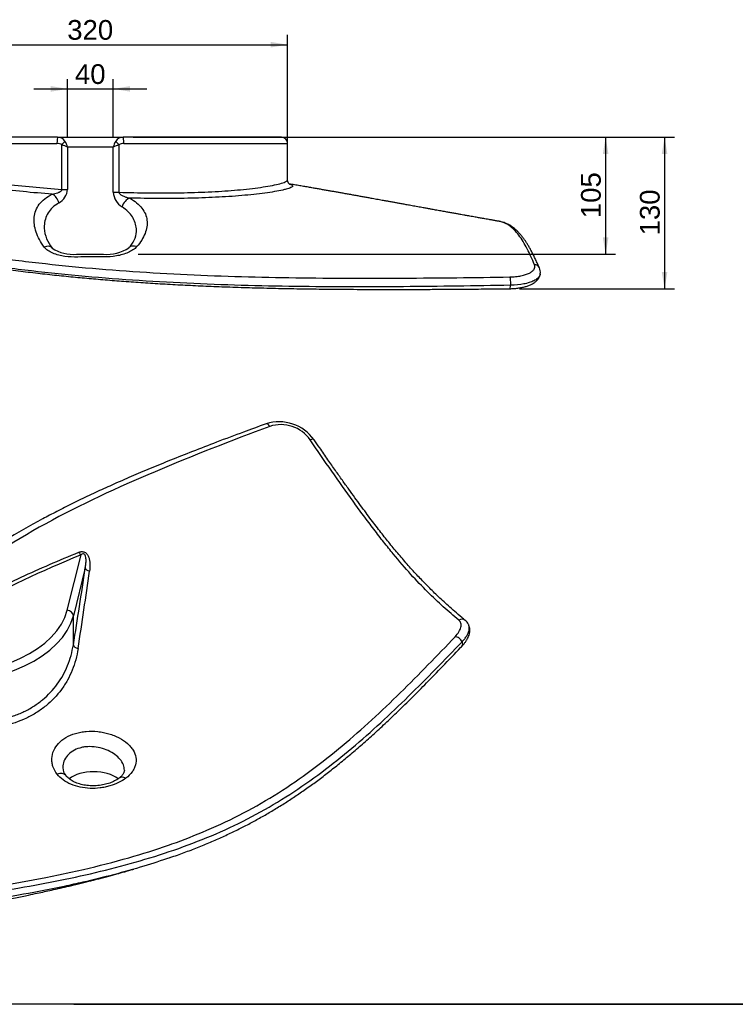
# Model space of a CAD drawing. Header units: millimetres. Extents: x 11 to 285, y 7 to 203.
# Tile 2 of 4: x 83 to 156, y 7 to 107. Entities that reach past the tile are written whole.
import ezdxf
from ezdxf.enums import TextEntityAlignment as Align

# ---------------------------------------------------------------- set-up
doc = ezdxf.new("R2010")
doc.units = ezdxf.units.MM
for name, color, linetype in [('1', 7, 'Continuous'), ('Default', 7, 'Continuous'), ('KONG_70-R', 7, 'Continuous'), ('Predefinito', 7, 'Continuous')]:
    doc.layers.add(name, color=color, linetype=linetype)
doc.styles.add('SEACAD_Arial', font='ARIAL.TTF')
doc.dimstyles.new('ISO_PALLINATURA', dxfattribs={"dimtxt": 2, "dimasz": 1.7, "dimexe": 1, "dimexo": 1, "dimgap": 1, "dimtad": 1, "dimdec": 0, "dimlfac": 8, "dimtxsty": 'SEACAD_Arial', "dimblk1": '_SE_FILLED', "dimblk2": '_SE_FILLED', "dimsah": 1, "dimcen": 1, "dimadec": 0, "dimazin": 0, "dimtfac": 1, "dimtdec": 0, "dimtmove": 0, "dimatfit": 3, "dimfxl": 1, "dimtolj": 1, "dimarcsym": 0})

# ---------------------------------------------------------------- blocks, each defined once
blk = doc.blocks.new('SE2')
at = {"layer": 'KONG_70-R', "color": 7, "linetype": 'Continuous'}
for p, q in [((87.158, 95.27), (71.108, 95.27)), ((87.158, 95.27), (93.808, 95.27)), ((109.858, 95.27), (93.808, 95.27)), ((70.483, 94.645), (87.094, 94.645)), ((87.582, 89.978), (87.582, 94.489)), ((92.802, 94.27), (88.163, 94.27)), ((88.163, 94.27), (88.163, 89.978)), ((92.802, 89.682), (92.802, 94.27)), ((93.383, 94.489), (93.383, 89.682)), ((93.871, 94.645), (110.483, 94.645)), ((110.483, 90.935), (110.483, 94.645)), ((87.582, 89.978), (88.163, 89.978)), ((92.802, 89.682), (93.383, 89.682)), ((89.062, 83.395), (91.804, 83.395))]:
    blk.add_line(p, q, dxfattribs=at)
for centre, radius, start, end in [((87.15, 94.378), 0.892, 32.26992, 89.51771), ((93.817, 94.375), 0.895, 90.5779, 147.63447), ((109.858, 94.645), 0.625, 0.01219, 90.00001), ((87.11, 93.853), 0.792, 53.41848, 91.13569), ((85.949, 89.274), 5.465, 66.09644, 72.61416), ((86.122, 93.715), 2.116, 15.22739, 32.60038), ((94.843, 93.715), 2.116, 147.39962, 164.77261), ((95.016, 89.274), 5.465, 107.38584, 113.90356), ((93.856, 93.853), 0.792, 88.86382, 126.582), ((86.495, 90.071), 1.671, 298.06083, 356.79707), ((94.724, 89.826), 1.928, 184.26454, 237.8011), ((89.241, 86.259), 3.452, 183.54885, 220.53868), ((92.502, 85.944), 2.678, 315.12984, 355.07644), ((88.685, 87.031), 3.655, 235.57272, 275.94721), ((92.175, 87.375), 3.996, 264.66209, 303.82082), ((135.052, 81.556), 1.08, 352.4396, 24.76586)]:
    blk.add_arc(centre, radius, start, end, dxfattribs=at)
for centre, major_axis, ratio, start_param, end_param in [((87.158, 94.645), (0, -0.625), 0.101546, 3.141593, 4.712389), ((93.808, 94.645), (0, 0.625), 0.101546, 4.712389, 6.283185), ((87.636, 94.489), (0.401, 0.479), 0.066585, 0.762031, 1.626485), ((93.329, 94.489), (0.401, -0.479), 0.066585, 1.515107, 2.379562), ((86.598, 88.597), (-0.418, 0.908), 0.647303, 4.422653, 5.643174), ((94.383, 88.194), (0.474, 0.881), 0.638596, 0.599884, 1.901553), ((85.834, 83.395), (-0.784, -0.621), 0.66095, 3.140554, 4.272546), ((95.151, 83.395), (0.751, -0.66), 0.688265, 2.070546, 3.142952), ((135.462, 81.758), (-0.572, -0.252), 0.905712, 3.141411, 4.225568), ((132.996, 80.523), (-0.007, 0.625), 0.205393, 4.258666, 5.83137), ((132.996, 80.523), (-0.007, 0.625), 0.205393, 3.14133, 4.258666)]:
    blk.add_ellipse(centre, major_axis=major_axis, ratio=ratio, start_param=start_param, end_param=end_param, dxfattribs=at)
for points, knots in [([(70.483, 93.264), (70.483, 93.258), (70.484, 93.252), (70.493, 93.223), (70.514, 93.198), (70.582, 93.141), (70.629, 93.11), (70.747, 93.042), (70.818, 93.006), (70.984, 92.928), (71.078, 92.887), (71.39, 92.759), (71.634, 92.668), (72.185, 92.479), (72.493, 92.38), (73.155, 92.182), (73.507, 92.083), (74.61, 91.791), (75.413, 91.603), (77.121, 91.249), (78.006, 91.087), (79.825, 90.793), (80.759, 90.66), (82.669, 90.421), (83.65, 90.315), (85.61, 90.128), (86.594, 90.048), (87.582, 89.978)], [0.7634836, 0.7634836, 0.7634836, 0.7634836, 0.765625, 0.765625, 0.7734375, 0.7734375, 0.78125, 0.78125, 0.7890625, 0.7890625, 0.796875, 0.796875, 0.8125, 0.8125, 0.828125, 0.828125, 0.84375, 0.84375, 0.875, 0.875, 0.90625, 0.90625, 0.9375, 0.9375, 0.96875, 0.96875, 1, 1, 1, 1]), ([(86.614, 89.487), (84.621, 89.639), (82.663, 89.832), (79.792, 90.205), (78.843, 90.345), (77.02, 90.647), (76.14, 90.811), (74.88, 91.075), (74.468, 91.166), (73.681, 91.35), (73.304, 91.443), (72.589, 91.63), (72.251, 91.724), (71.62, 91.909), (71.328, 92), (70.817, 92.172), (70.596, 92.253), (70.325, 92.364), (70.245, 92.399), (70.11, 92.465), (70.055, 92.495), (69.927, 92.578), (69.891, 92.624), (69.918, 92.677), (69.94, 92.692), (70.011, 92.717), (70.059, 92.727), (70.135, 92.737), (70.153, 92.739), (70.171, 92.741)], [0, 0, 0, 0, 0.0625, 0.0625, 0.09375, 0.09375, 0.125, 0.125, 0.140625, 0.140625, 0.15625, 0.15625, 0.171875, 0.171875, 0.1875, 0.1875, 0.203125, 0.203125, 0.2109375, 0.2109375, 0.21875, 0.21875, 0.234375, 0.234375, 0.2421875, 0.2421875, 0.25, 0.25, 0.2521577, 0.2521577, 0.2521577, 0.2521577]), ([(93.383, 89.682), (94.385, 89.651), (95.38, 89.629), (97.343, 89.61), (98.313, 89.611), (100.227, 89.639), (101.171, 89.665), (103.028, 89.745), (103.926, 89.798), (105.208, 89.899), (105.625, 89.935), (106.435, 90.017), (106.828, 90.061), (107.571, 90.155), (107.922, 90.205), (108.577, 90.311), (108.881, 90.366), (109.429, 90.481), (109.666, 90.54), (109.961, 90.628), (110.049, 90.657), (110.203, 90.715), (110.269, 90.744), (110.428, 90.829), (110.483, 90.883), (110.483, 90.935), (110.483, 90.935), (110.483, 90.935)], [0, 0, 0, 0, 0.03125, 0.03125, 0.0625, 0.0625, 0.09375, 0.09375, 0.125, 0.125, 0.140625, 0.140625, 0.15625, 0.15625, 0.171875, 0.171875, 0.1875, 0.1875, 0.203125, 0.203125, 0.2109375, 0.2109375, 0.21875, 0.21875, 0.234375, 0.234375, 0.2343896, 0.2343896, 0.2343896, 0.2343896]), ([(110.719, 90.49), (110.719, 90.49), (110.717, 90.49), (110.708, 90.495), (110.69, 90.507), (110.666, 90.525), (110.637, 90.551), (110.604, 90.587), (110.569, 90.634), (110.534, 90.695), (110.505, 90.769), (110.486, 90.853), (110.484, 90.904), (110.483, 90.934)], [0.5314789, 0.5314789, 0.5314789, 0.5314789, 0.5656877, 0.6164073, 0.6631486, 0.7067433, 0.7480978, 0.7881243, 0.8276629, 0.8713411, 0.9150498, 0.9587959, 1, 1, 1, 1]), ([(86.614, 89.487), (86.707, 89.501), (86.799, 89.519), (86.983, 89.564), (87.074, 89.59), (87.21, 89.639), (87.255, 89.657), (87.343, 89.698), (87.386, 89.72), (87.447, 89.76), (87.466, 89.774), (87.504, 89.805), (87.522, 89.822), (87.552, 89.861), (87.565, 89.882), (87.578, 89.916), (87.58, 89.929), (87.583, 89.953), (87.583, 89.966), (87.582, 89.978)], [0, 0, 0, 0, 0.25, 0.25, 0.5, 0.5, 0.625, 0.625, 0.75, 0.75, 0.8125, 0.8125, 0.875, 0.875, 0.9375, 0.9375, 0.96875, 0.96875, 1, 1, 1, 1]), ([(110.696, 90.505), (110.702, 90.503), (110.707, 90.502), (110.782, 90.48), (110.841, 90.46), (110.932, 90.417), (110.965, 90.395), (111.024, 90.327), (111.011, 90.279), (110.883, 90.178), (110.768, 90.125), (110.527, 90.044), (110.434, 90.016), (110.23, 89.961), (110.118, 89.934), (109.756, 89.852), (109.478, 89.798), (108.861, 89.694), (108.527, 89.643), (107.82, 89.549), (107.446, 89.504), (106.663, 89.42), (106.252, 89.381), (104.985, 89.273), (104.102, 89.215), (102.277, 89.125), (101.335, 89.092), (99.885, 89.062), (99.396, 89.055), (98.416, 89.047), (97.925, 89.046), (96.446, 89.052), (95.454, 89.067), (94.456, 89.092)], [0.749391, 0.749391, 0.749391, 0.749391, 0.75, 0.75, 0.7578125, 0.7578125, 0.765625, 0.765625, 0.78125, 0.78125, 0.796875, 0.796875, 0.8046875, 0.8046875, 0.8125, 0.8125, 0.828125, 0.828125, 0.84375, 0.84375, 0.859375, 0.859375, 0.875, 0.875, 0.90625, 0.90625, 0.9375, 0.9375, 0.953125, 0.953125, 0.96875, 0.96875, 1, 1, 1, 1]), ([(131.944, 86.733), (131.939, 86.734), (131.826, 86.754), (131.584, 86.796), (131.252, 86.855), (130.935, 86.911), (130.649, 86.961), (130.397, 87.006), (130.172, 87.046), (129.959, 87.084), (129.738, 87.123), (129.497, 87.166), (129.24, 87.211), (128.987, 87.257), (128.756, 87.298), (128.551, 87.334), (128.325, 87.375), (128.053, 87.423), (127.72, 87.483), (127.351, 87.549), (126.951, 87.621), (126.592, 87.686), (126.283, 87.742), (126.028, 87.788), (125.766, 87.835), (125.51, 87.881), (125.276, 87.923), (125.081, 87.959), (124.924, 87.987), (124.783, 88.013), (124.631, 88.04), (124.444, 88.074), (124.221, 88.114), (123.964, 88.161), (123.685, 88.211), (123.401, 88.263), (123.125, 88.313), (122.796, 88.373), (122.423, 88.44), (122.013, 88.515), (121.638, 88.583), (121.332, 88.638), (121.087, 88.683), (120.898, 88.717), (120.725, 88.748), (120.562, 88.778), (120.395, 88.808), (120.195, 88.844), (119.951, 88.889), (119.67, 88.939), (119.377, 88.992), (119.043, 89.053), (118.672, 89.12), (118.262, 89.193), (117.85, 89.268), (117.429, 89.343), (116.998, 89.421), (116.563, 89.498), (116.141, 89.574), (115.741, 89.645), (115.365, 89.712), (114.998, 89.777), (114.628, 89.842), (114.239, 89.911), (113.83, 89.983), (113.401, 90.058), (112.948, 90.137), (112.471, 90.219), (111.971, 90.306), (111.445, 90.396), (111.011, 90.47), (110.743, 90.515), (110.662, 90.529)], [0, 0, 0, 0, 0.0006437, 0.0164082, 0.0322384, 0.047003, 0.060062, 0.0716974, 0.0819137, 0.091094, 0.1012257, 0.1123586, 0.1244895, 0.1366781, 0.1473307, 0.1564252, 0.1650186, 0.1785881, 0.1939582, 0.2111197, 0.2296713, 0.2492614, 0.2607083, 0.2724788, 0.2845717, 0.2969147, 0.3079163, 0.3169246, 0.3239456, 0.3295389, 0.3364616, 0.3450736, 0.3553699, 0.3673447, 0.3806281, 0.393892, 0.4066361, 0.4188627, 0.4394149, 0.4583344, 0.4756318, 0.4912818, 0.5007701, 0.5095047, 0.517488, 0.5247221, 0.5320266, 0.5406128, 0.5523869, 0.5658167, 0.5794596, 0.5929124, 0.6120345, 0.6307693, 0.649665, 0.6690727, 0.6889884, 0.7094026, 0.7291495, 0.7473607, 0.7648037, 0.7810858, 0.7980955, 0.8160075, 0.8348157, 0.8545417, 0.8753631, 0.8973048, 0.9203572, 0.9445103, 0.9697536, 0.9807467, 0.9807467, 0.9807467, 0.9807467]), ([(85.797, 84.128), (85.419, 84.619), (85.144, 85.14), (84.89, 85.903), (84.832, 86.156), (84.769, 86.658), (84.765, 86.906), (84.814, 87.382), (84.868, 87.611), (85.036, 88.053), (85.153, 88.267), (85.454, 88.67), (85.637, 88.855), (86.071, 89.196), (86.326, 89.352), (86.614, 89.487)], [0, 0, 0, 0, 0.25, 0.25, 0.375, 0.375, 0.5, 0.5, 0.625, 0.625, 0.75, 0.75, 0.875, 0.875, 1, 1, 1, 1]), ([(93.383, 89.682), (93.384, 89.668), (93.387, 89.655), (93.394, 89.629), (93.4, 89.616), (93.419, 89.58), (93.436, 89.558), (93.473, 89.518), (93.493, 89.5), (93.534, 89.466), (93.556, 89.45), (93.623, 89.405), (93.67, 89.378), (93.764, 89.329), (93.812, 89.307), (93.958, 89.244), (94.056, 89.208), (94.255, 89.144), (94.355, 89.116), (94.456, 89.092)], [0, 0, 0, 0, 0.03125, 0.03125, 0.0625, 0.0625, 0.125, 0.125, 0.1875, 0.1875, 0.25, 0.25, 0.375, 0.375, 0.5, 0.5, 0.75, 0.75, 1, 1, 1, 1]), ([(94.456, 89.092), (94.729, 88.942), (94.968, 88.783), (95.384, 88.443), (95.563, 88.261), (95.858, 87.879), (95.973, 87.682), (96.142, 87.274), (96.196, 87.061), (96.246, 86.628), (96.241, 86.409), (96.175, 85.965), (96.115, 85.739), (95.85, 85.056), (95.573, 84.607), (95.19, 84.165)], [0, 0, 0, 0, 0.125, 0.125, 0.25, 0.25, 0.375, 0.375, 0.5, 0.5, 0.625, 0.625, 0.75, 0.75, 1, 1, 1, 1]), ([(48.315, 88.742), (51.576, 88.103), (54.848, 87.46), (61.459, 86.196), (64.803, 85.575), (71.601, 84.401), (75.059, 83.849), (80.339, 83.111), (82.118, 82.881), (85.702, 82.457), (87.506, 82.265), (91.139, 81.924), (92.971, 81.776), (96.636, 81.524), (98.472, 81.42), (103.986, 81.16), (107.662, 81.061), (114.967, 80.957), (118.604, 80.952), (125.844, 80.99), (129.448, 81.034), (133.046, 81.086)], [0, 0, 0, 0, 0.125, 0.125, 0.25, 0.25, 0.375, 0.375, 0.4375, 0.4375, 0.5, 0.5, 0.5625, 0.5625, 0.625, 0.625, 0.75, 0.75, 0.875, 0.875, 1, 1, 1, 1]), ([(87.281, 88.597), (87.037, 88.461), (86.829, 88.307), (86.47, 87.968), (86.319, 87.78), (86.078, 87.382), (85.987, 87.173), (85.857, 86.736), (85.818, 86.507), (85.798, 86.2), (85.795, 86.123), (85.795, 86.046)], [0, 0, 0, 0, 0.125, 0.125, 0.25, 0.25, 0.375, 0.375, 0.5, 0.5, 0.5410201, 0.5410201, 0.5410201, 0.5410201]), ([(95.17, 85.714), (95.17, 85.805), (95.166, 85.895), (95.137, 86.192), (95.094, 86.396), (94.956, 86.798), (94.861, 86.993), (94.621, 87.366), (94.475, 87.544), (94.127, 87.884), (93.925, 88.045), (93.697, 88.194)], [0.446175, 0.446175, 0.446175, 0.446175, 0.5, 0.5, 0.625, 0.625, 0.75, 0.75, 0.875, 0.875, 1, 1, 1, 1]), ([(133.114, 80.25), (129.501, 80.184), (125.882, 80.128), (118.615, 80.074), (114.97, 80.074), (107.639, 80.172), (103.955, 80.27), (98.428, 80.529), (96.589, 80.634), (92.919, 80.886), (91.085, 81.034), (87.444, 81.376), (85.637, 81.568), (82.049, 81.991), (80.266, 82.222), (74.972, 82.961), (71.505, 83.514), (64.679, 84.691), (61.317, 85.315), (54.655, 86.597), (51.354, 87.255), (48.06, 87.922)], [0, 0, 0, 0, 0.125, 0.125, 0.25, 0.25, 0.375, 0.375, 0.4375, 0.4375, 0.5, 0.5, 0.5625, 0.5625, 0.625, 0.625, 0.75, 0.75, 0.875, 0.875, 1, 1, 1, 1]), ([(48.225, 87.568), (49.194, 87.386), (50.668, 87.109), (52.947, 86.68), (54.882, 86.317), (56.658, 85.985), (58.304, 85.68), (59.854, 85.395), (61.326, 85.126), (62.779, 84.864), (64.217, 84.607), (65.642, 84.356), (67.009, 84.119), (68.325, 83.895), (69.6, 83.681), (70.839, 83.477), (72.045, 83.283), (73.224, 83.096), (74.378, 82.918), (75.508, 82.747), (76.616, 82.584), (77.704, 82.427), (78.775, 82.277), (79.829, 82.133), (80.869, 81.996), (81.895, 81.864), (82.907, 81.737), (83.907, 81.617), (84.895, 81.502), (85.872, 81.392), (86.839, 81.287), (87.795, 81.188), (88.734, 81.094), (89.662, 81.006), (90.584, 80.922), (91.515, 80.841), (92.456, 80.763), (93.408, 80.688), (94.37, 80.617), (95.342, 80.548), (96.326, 80.483), (97.32, 80.42), (98.326, 80.361), (99.344, 80.305), (100.374, 80.252), (101.415, 80.203), (102.471, 80.157), (103.548, 80.113), (104.648, 80.073), (105.773, 80.035), (106.919, 80), (108.09, 79.969), (109.286, 79.94), (110.511, 79.915), (111.767, 79.892), (113.057, 79.873), (114.386, 79.857), (115.759, 79.843), (117.182, 79.833), (118.658, 79.826), (120.191, 79.823), (121.785, 79.823), (123.451, 79.826), (125.205, 79.833), (127.071, 79.844), (129.068, 79.86), (131.104, 79.878), (132.339, 79.891), (133.003, 79.898)], [0, 0, 0, 0, 0.033553, 0.060729, 0.085074, 0.107249, 0.127826, 0.147171, 0.165527, 0.182976, 0.201472, 0.219049, 0.235834, 0.251954, 0.267503, 0.282553, 0.297163, 0.311381, 0.325247, 0.338794, 0.351992, 0.364919, 0.377597, 0.390041, 0.402268, 0.414289, 0.426118, 0.437765, 0.449241, 0.460555, 0.471717, 0.482736, 0.493618, 0.504115, 0.514658, 0.525297, 0.536034, 0.546875, 0.557822, 0.568881, 0.580055, 0.591349, 0.602766, 0.614313, 0.625992, 0.637809, 0.649767, 0.661941, 0.674475, 0.687247, 0.700277, 0.713588, 0.727204, 0.741154, 0.75547, 0.770193, 0.78537, 0.801056, 0.817327, 0.834293, 0.851872, 0.870165, 0.889298, 0.909442, 0.930836, 0.95384, 0.979036, 1, 1, 1, 1]), ([(135.528, 82.334), (135.291, 82.896), (135.046, 83.44), (134.524, 84.451), (134.246, 84.919), (133.639, 85.729), (133.312, 86.068), (132.773, 86.438), (132.585, 86.538), (132.245, 86.666), (132.097, 86.706), (131.944, 86.733)], [0, 0, 0, 0, 0.125, 0.125, 0.25, 0.25, 0.375, 0.375, 0.4375, 0.4375, 0.4830094, 0.4830094, 0.4830094, 0.4830094]), ([(136.034, 82.01), (136.032, 82.015), (135.961, 82.18), (135.811, 82.512), (135.605, 82.954), (135.408, 83.353), (135.222, 83.713), (135.041, 84.041), (134.865, 84.341), (134.693, 84.614), (134.517, 84.874), (134.336, 85.121), (134.149, 85.353), (133.962, 85.563), (133.776, 85.754), (133.589, 85.925), (133.402, 86.079), (133.215, 86.214), (133.027, 86.334), (132.838, 86.437), (132.649, 86.526), (132.457, 86.601), (132.267, 86.661), (132.094, 86.705), (131.994, 86.723), (131.949, 86.731)], [0, 0, 0, 0, 0.0020892, 0.0791209, 0.1481088, 0.2111889, 0.2701335, 0.3253667, 0.3770813, 0.425966, 0.4724543, 0.5217724, 0.5687208, 0.6135205, 0.6564177, 0.6976309, 0.737011, 0.7747112, 0.8111739, 0.8464262, 0.8805217, 0.913539, 0.9459125, 0.9784529, 0.9989993, 0.9989993, 0.9989993, 0.9989993]), ([(95.19, 84.165), (95.085, 84.044), (94.955, 83.934), (94.657, 83.733), (94.489, 83.642), (93.953, 83.406), (93.542, 83.292), (92.701, 83.152), (92.261, 83.125), (91.385, 83.121), (90.946, 83.143), (90.07, 83.144), (89.632, 83.12), (88.758, 83.106), (88.323, 83.119), (87.678, 83.207), (87.469, 83.247), (87.065, 83.352), (86.868, 83.417), (86.501, 83.575), (86.332, 83.666), (86.029, 83.878), (85.898, 83.997), (85.797, 84.128)], [0, 0, 0, 0, 0.0625, 0.0625, 0.125, 0.125, 0.25, 0.25, 0.375, 0.375, 0.5, 0.5, 0.625, 0.625, 0.75, 0.75, 0.8125, 0.8125, 0.875, 0.875, 0.9375, 0.9375, 1, 1, 1, 1]), ([(133.046, 81.086), (133.246, 81.089), (133.438, 81.1), (133.809, 81.139), (133.99, 81.166), (134.327, 81.234), (134.483, 81.275), (134.77, 81.369), (134.901, 81.422), (135.129, 81.537), (135.227, 81.599), (135.388, 81.732), (135.452, 81.802), (135.583, 82.019), (135.595, 82.175), (135.528, 82.334)], [0, 0, 0, 0, 0.125, 0.125, 0.25, 0.25, 0.375, 0.375, 0.5, 0.5, 0.625, 0.625, 0.75, 0.75, 1, 1, 1, 1]), ([(133.002, 79.899), (133.011, 79.899), (133.086, 79.898), (133.239, 79.904), (133.447, 79.915), (133.654, 79.933), (133.856, 79.957), (134.053, 79.987), (134.244, 80.022), (134.431, 80.063), (134.611, 80.11), (134.787, 80.163), (134.956, 80.223), (135.118, 80.289), (135.273, 80.364), (135.419, 80.446), (135.554, 80.535), (135.673, 80.629), (135.776, 80.725), (135.862, 80.82), (135.935, 80.919), (135.997, 81.02), (136.05, 81.128), (136.09, 81.241), (136.115, 81.341), (136.121, 81.395), (136.123, 81.414)], [0, 0, 0, 0, 0.004873, 0.0508, 0.096823, 0.142971, 0.189271, 0.235494, 0.281663, 0.328278, 0.375374, 0.42299, 0.471165, 0.519929, 0.569283, 0.619177, 0.668431, 0.717267, 0.75938, 0.799472, 0.83768, 0.874283, 0.909607, 0.947586, 0.98431, 1, 1, 1, 1]), ([(136.124, 81.414), (136.114, 81.335), (136.087, 81.256), (135.991, 81.093), (135.918, 81.009), (135.727, 80.849), (135.609, 80.773), (135.336, 80.636), (135.182, 80.574), (134.837, 80.463), (134.647, 80.415), (134.046, 80.297), (133.591, 80.253), (133.114, 80.25)], [0.1429498, 0.1429498, 0.1429498, 0.1429498, 0.25, 0.25, 0.375, 0.375, 0.5, 0.5, 0.625, 0.625, 0.75, 0.75, 1, 1, 1, 1])]:
    blk.add_open_spline(points, degree=3, knots=knots, dxfattribs=at)
blk = doc.blocks.new('DMBLK111')
at = {"layer": 'Default', "linetype": 'Continuous'}
for points in [[(149.014, 93.57), (148.73, 95.27), (148.447, 93.57)], [(149.014, 81.598), (148.447, 81.598), (148.73, 79.898)]]:
    blk.add_hatch(color=7, dxfattribs=at).paths.add_polyline_path(points)
at = {"layer": 'Default', "color": 7, "linetype": 'Continuous'}
for p, q in [((110.858, 95.27), (149.73, 95.27)), ((148.73, 95.27), (148.73, 79.898)), ((134.003, 79.898), (149.73, 79.898))]:
    blk.add_line(p, q, dxfattribs=at)
at = {"layer": 'Default', "color": 7, "linetype": 'Continuous', "style": 'SEACAD_Arial'}
blk.add_text('  130', height=2, rotation=90, dxfattribs=at).set_placement((146.23, 83.754), align=Align.TOP_LEFT)
blk = doc.blocks.new('_SE_FILLED')
at = {"color": 0}
blk.add_line((0, 0), (-1, 0), dxfattribs=at)
blk.add_solid([(0, 0), (-1, -0.1665), (-1, 0.1665), (0, 0)], dxfattribs=at)
blk = doc.blocks.new('SE3')
at = {"layer": 'KONG_70-R', "color": 7, "linetype": 'Continuous'}
for p, q in [((88.136, 47.268), (89.533, 52.883)), ((89.964, 51.565), (88.755, 46.706)), ((88.755, 43.759), (88.755, 46.706))]:
    blk.add_line(p, q, dxfattribs=at)
for centre, radius, start, end in [((109.632, 62.033), 4.356, 35.6196, 107.63937), ((109.8, 62.455), 3.65, 35.29582, 107.88149), ((-387.319, 121.493), 482.378, 350.72643, 351.6647), ((-403.73, 119.933), 498.875, 351.17262, 352.08654), ((127.796, 45.341), 1.143, 25.3662, 51.64366), ((88.945, 31.324), 1.263, 182.10162, 221.0523), ((46.419, 218.716), 202.45, 276.46549, 282.37071)]:
    blk.add_arc(centre, radius, start, end, dxfattribs=at)
for centre, major_axis, ratio, start_param, end_param in [((108.526, 65.599), (0.215, -0.587), 0.45251, 1.994734, 3.14803), ((112.661, 64.217), (-0.515, -0.354), 0.397363, 3.143976, 4.221617), ((89.533, 53.394), (0.236, -0.579), 0.47146, 4.942123, 5.569432), ((90.582, 51.514), (-0.618, 0.091), 0.475262, 0.132367, 1.332576), ((74.897, 48.366), (-13.375, 0), 0.57735, 1.519241, 2.998889), ((88.136, 46.758), (-0.607, 0.151), 0.808197, 3.340074, 4.91087), ((74.897, 47.856), (14, 0), 0.57735, 4.660834, 6.140481), ((128.105, 45.759), (-0.401, -0.479), 0.876369, 3.145587, 4.353533), ((127.743, 44.083), (0.454, -0.43), 0.572645, 1.010784, 2.583228), ((127.743, 44.083), (-0.454, 0.43), 0.572645, 3.14135, 4.152377), ((89.373, 43.707), (-0.617, 0.101), 0.562303, 0.140891, 1.439289), ((87.018, 29.708), (-0.972, -0.786), 0.617135, 3.139106, 4.161333), ((90.807, 29.077), (-3.125, 0), 0.57735, 3.788603, 5.632221), ((94.153, 29.241), (0.761, -0.991), 0.58551, 2.294084, 3.144249)]:
    blk.add_ellipse(centre, major_axis=major_axis, ratio=ratio, start_param=start_param, end_param=end_param, dxfattribs=at)
for points, knots in [([(108.308, 66.19), (107.465, 65.881), (105.904, 65.308), (103.359, 64.352), (100.905, 63.405), (98.657, 62.513), (96.581, 61.663), (94.663, 60.852), (92.886, 60.074), (91.18, 59.3), (89.514, 58.513), (87.9, 57.716), (86.586, 57.042), (85.901, 56.669), (85.648, 56.532)], [0, 0, 0, 0, 0.097853, 0.214825, 0.319926, 0.41651, 0.506701, 0.591886, 0.669739, 0.743335, 0.821408, 0.895927, 0.967313, 1, 1, 1, 1]), ([(108.68, 65.929), (104.757, 64.454), (100.854, 62.947), (93.222, 59.714), (89.493, 57.988), (82.434, 54.113), (79.11, 51.96), (74.68, 48.296), (73.302, 47.007), (70.712, 44.313), (69.508, 42.916), (68.377, 41.483)], [0, 0, 0, 0, 0.25, 0.25, 0.5, 0.5, 0.75, 0.75, 0.875, 0.875, 1, 1, 1, 1]), ([(127.853, 46.257), (126.808, 47.127), (125.772, 48.054), (124.13, 49.691), (123.57, 50.276), (122.416, 51.548), (121.821, 52.236), (120.887, 53.371), (120.569, 53.767), (119.916, 54.596), (119.581, 55.03), (118.894, 55.933), (118.543, 56.401), (117.838, 57.353), (117.483, 57.839), (115.696, 60.311), (114.235, 62.418), (112.78, 64.565)], [0, 0, 0, 0, 0.25, 0.25, 0.375, 0.375, 0.5, 0.5, 0.5625, 0.5625, 0.625, 0.625, 0.6875, 0.6875, 0.75, 0.75, 1, 1, 1, 1]), ([(128.507, 46.242), (128.379, 46.348), (128.047, 46.624), (127.464, 47.126), (126.819, 47.697), (126.227, 48.237), (125.678, 48.753), (125.159, 49.255), (124.662, 49.751), (124.182, 50.243), (123.702, 50.748), (123.219, 51.27), (122.731, 51.813), (122.253, 52.359), (121.783, 52.907), (121.322, 53.461), (120.868, 54.017), (120.414, 54.584), (119.953, 55.172), (119.471, 55.795), (118.967, 56.457), (118.439, 57.161), (117.886, 57.908), (117.305, 58.703), (116.689, 59.556), (116.032, 60.476), (115.324, 61.478), (114.56, 62.569), (113.821, 63.635), (113.384, 64.27), (113.177, 64.572)], [0, 0, 0, 0, 0.02789, 0.085064, 0.135642, 0.181353, 0.22309, 0.261966, 0.298638, 0.333528, 0.366469, 0.401327, 0.434627, 0.466526, 0.4972, 0.526795, 0.555466, 0.582887, 0.610739, 0.639529, 0.669318, 0.700178, 0.732184, 0.765429, 0.800392, 0.837806, 0.877624, 0.920621, 0.968022, 1, 1, 1, 1]), ([(85.625, 56.531), (84.332, 55.836), (83.066, 55.112), (80.896, 53.778), (79.978, 53.183), (79.084, 52.567)], [0.3167291, 0.3167291, 0.3167291, 0.3167291, 0.375, 0.375, 0.4194097, 0.4194097, 0.4194097, 0.4194097]), ([(68.377, 41.483), (69.845, 42.613), (71.372, 43.719), (74.573, 45.848), (76.244, 46.87), (79.745, 48.813), (81.571, 49.737), (85.356, 51.503), (87.316, 52.347), (89.322, 53.153)], [0, 0, 0, 0, 0.25, 0.25, 0.5, 0.5, 0.75, 0.75, 1, 1, 1, 1]), ([(89.322, 53.153), (89.421, 53.193), (89.527, 53.22), (89.754, 53.218), (89.871, 53.187), (90.074, 53.053), (90.154, 52.958), (90.275, 52.755), (90.317, 52.646), (90.38, 52.428), (90.401, 52.317), (90.428, 52.099), (90.435, 51.991), (90.44, 51.67), (90.424, 51.459), (90.394, 51.25)], [0, 0, 0, 0, 0.125, 0.125, 0.25, 0.25, 0.375, 0.375, 0.5, 0.5, 0.625, 0.625, 0.75, 0.75, 1, 1, 1, 1]), ([(89.964, 51.565), (89.989, 51.702), (90.01, 51.841), (90.039, 52.123), (90.047, 52.265), (90.039, 52.485), (90.033, 52.56), (90.006, 52.712), (89.988, 52.79), (89.922, 52.902), (89.891, 52.939), (89.81, 52.984), (89.764, 52.987), (89.648, 52.968), (89.588, 52.927), (89.533, 52.883)], [0, 0, 0, 0, 0.25, 0.25, 0.5, 0.5, 0.625, 0.625, 0.75, 0.75, 0.8125, 0.8125, 0.875, 0.875, 1, 1, 1, 1]), ([(89.533, 52.883), (85.53, 51.249), (81.75, 49.483), (76.544, 46.559), (74.889, 45.536), (71.719, 43.409), (70.204, 42.304), (68.739, 41.169)], [0, 0, 0, 0, 0.5, 0.5, 0.75, 0.75, 1, 1, 1, 1]), ([(127.488, 44.585), (127.647, 44.752), (127.776, 44.916), (127.924, 45.158), (127.966, 45.239), (128.032, 45.394), (128.057, 45.469), (128.088, 45.615), (128.096, 45.685), (128.093, 45.821), (128.083, 45.885), (128.046, 46.005), (128.02, 46.061), (127.949, 46.165), (127.905, 46.213), (127.853, 46.257)], [0, 0, 0, 0, 0.25, 0.25, 0.375, 0.375, 0.5, 0.5, 0.625, 0.625, 0.75, 0.75, 0.875, 0.875, 1, 1, 1, 1]), ([(128.192, 44.075), (128.288, 44.175), (128.374, 44.275), (128.528, 44.473), (128.596, 44.572), (128.685, 44.719), (128.713, 44.767), (128.762, 44.862), (128.784, 44.909), (128.842, 45.048), (128.872, 45.139), (128.9, 45.27), (128.907, 45.313), (128.916, 45.398), (128.918, 45.44), (128.916, 45.561), (128.904, 45.637), (128.869, 45.752), (128.853, 45.793), (128.832, 45.832)], [0, 0, 0, 0, 0.125, 0.125, 0.25, 0.25, 0.3125, 0.3125, 0.375, 0.375, 0.5, 0.5, 0.5625, 0.5625, 0.625, 0.625, 0.75, 0.75, 0.8242067, 0.8242067, 0.8242067, 0.8242067]), ([(128.195, 43.653), (128.21, 43.668), (128.293, 43.751), (128.436, 43.924), (128.608, 44.158), (128.748, 44.393), (128.857, 44.633), (128.929, 44.862), (128.968, 45.084), (128.976, 45.3), (128.95, 45.511), (128.898, 45.696), (128.85, 45.789), (128.828, 45.831)], [0, 0, 0, 0, 0.020068, 0.131768, 0.243535, 0.358337, 0.461525, 0.572593, 0.667262, 0.756444, 0.852558, 0.945056, 1, 1, 1, 1]), ([(71.182, 17.339), (74.007, 17.695), (76.823, 18.072), (82.418, 18.928), (85.197, 19.408), (90.679, 20.546), (93.385, 21.205), (98.659, 22.783), (101.234, 23.704), (104.927, 25.338), (106.13, 25.925), (108.477, 27.193), (109.614, 27.87), (112.929, 30.016), (115.016, 31.601), (118.999, 34.952), (120.901, 36.72), (124.602, 40.346), (126.404, 42.204), (128.192, 44.075)], [0, 0, 0, 0, 0.125, 0.125, 0.25, 0.25, 0.375, 0.375, 0.5, 0.5, 0.5625, 0.5625, 0.625, 0.625, 0.75, 0.75, 0.875, 0.875, 1, 1, 1, 1]), ([(98.758, 23.554), (99.96, 23.981), (101.145, 24.442), (103.577, 25.481), (104.82, 26.068), (107.243, 27.337), (108.419, 28.02), (111.841, 30.19), (113.989, 31.803), (118.08, 35.224), (120.028, 37.035), (123.817, 40.753), (125.659, 42.661), (127.488, 44.585)], [0.442946, 0.442946, 0.442946, 0.442946, 0.5, 0.5, 0.5625, 0.5625, 0.625, 0.625, 0.75, 0.75, 0.875, 0.875, 1, 1, 1, 1]), ([(89.236, 43.377), (89.116, 42.607), (88.917, 41.876), (88.496, 40.836), (88.335, 40.498), (87.97, 39.842), (87.765, 39.522), (87.096, 38.613), (86.577, 38.066), (85.684, 37.334), (85.365, 37.103), (84.696, 36.68), (84.348, 36.489), (83.263, 35.973), (82.488, 35.706), (80.83, 35.343), (79.976, 35.253), (78.671, 35.258), (78.231, 35.283), (77.344, 35.382), (76.9, 35.456), (75.586, 35.746), (74.726, 36.031), (73.887, 36.408)], [0, 0, 0, 0, 0.125, 0.125, 0.1875, 0.1875, 0.25, 0.25, 0.375, 0.375, 0.4375, 0.4375, 0.5, 0.5, 0.625, 0.625, 0.75, 0.75, 0.8125, 0.8125, 0.875, 0.875, 1, 1, 1, 1]), ([(74.175, 37.076), (74.968, 36.71), (75.78, 36.434), (77.021, 36.154), (77.438, 36.083), (78.28, 35.986), (78.7, 35.962), (79.94, 35.957), (80.747, 36.043), (81.922, 36.304), (82.307, 36.413), (83.045, 36.669), (83.401, 36.816), (84.087, 37.147), (84.418, 37.331), (85.052, 37.737), (85.356, 37.958), (86.206, 38.663), (86.701, 39.19), (87.34, 40.065), (87.536, 40.371), (87.884, 41), (88.038, 41.323), (88.442, 42.32), (88.635, 43.02), (88.755, 43.759)], [0, 0, 0, 0, 0.125, 0.125, 0.1875, 0.1875, 0.25, 0.25, 0.375, 0.375, 0.4375, 0.4375, 0.5, 0.5, 0.5625, 0.5625, 0.625, 0.625, 0.75, 0.75, 0.8125, 0.8125, 0.875, 0.875, 1, 1, 1, 1]), ([(98.556, 22.164), (98.834, 22.259), (99.505, 22.489), (100.688, 22.932), (102.007, 23.455), (103.286, 24), (104.517, 24.56), (105.694, 25.132), (106.828, 25.721), (107.935, 26.331), (109.037, 26.974), (110.136, 27.652), (111.232, 28.366), (112.326, 29.116), (113.417, 29.903), (114.515, 30.733), (115.632, 31.615), (116.777, 32.558), (117.952, 33.566), (119.161, 34.643), (120.417, 35.8), (121.734, 37.055), (123.133, 38.427), (124.64, 39.944), (126.274, 41.629), (127.515, 42.93), (128.139, 43.592), (128.197, 43.653)], [0, 0, 0, 0, 0.020828, 0.059177, 0.096523, 0.132973, 0.168618, 0.203548, 0.236847, 0.270462, 0.304584, 0.339236, 0.374442, 0.410228, 0.446617, 0.483617, 0.522291, 0.562733, 0.604858, 0.648988, 0.695538, 0.7451, 0.798583, 0.856813, 0.920816, 0.993655, 1, 1, 1, 1]), ([(87.113, 30.631), (86.923, 30.87), (86.778, 31.133), (86.642, 31.536), (86.61, 31.672), (86.571, 31.947), (86.565, 32.087), (86.585, 32.502), (86.65, 32.771), (86.882, 33.294), (87.046, 33.539), (87.359, 33.874), (87.475, 33.981), (87.726, 34.18), (87.861, 34.272), (88.291, 34.526), (88.618, 34.668), (89.138, 34.823), (89.316, 34.867), (89.684, 34.935), (89.874, 34.96), (90.45, 35.008), (90.837, 35.003), (91.424, 34.941), (91.619, 34.911), (91.999, 34.836), (92.186, 34.79), (92.552, 34.681), (92.733, 34.618), (93.078, 34.478), (93.243, 34.402), (93.715, 34.153), (94.001, 33.959), (94.36, 33.644), (94.468, 33.534), (94.663, 33.307), (94.749, 33.189), (94.967, 32.83), (95.061, 32.583), (95.143, 32.077), (95.13, 31.828), (95.032, 31.457), (94.986, 31.334), (94.869, 31.096), (94.799, 30.98), (94.552, 30.64), (94.338, 30.425), (94.084, 30.231)], [0, 0, 0, 0, 0.0625, 0.0625, 0.09375, 0.09375, 0.125, 0.125, 0.1875, 0.1875, 0.25, 0.25, 0.28125, 0.28125, 0.3125, 0.3125, 0.375, 0.375, 0.40625, 0.40625, 0.4375, 0.4375, 0.5, 0.5, 0.53125, 0.53125, 0.5625, 0.5625, 0.59375, 0.59375, 0.625, 0.625, 0.6875, 0.6875, 0.71875, 0.71875, 0.75, 0.75, 0.8125, 0.8125, 0.875, 0.875, 0.90625, 0.90625, 0.9375, 0.9375, 1, 1, 1, 1]), ([(93.932, 31.05), (93.932, 31.135), (93.924, 31.221), (93.874, 31.496), (93.799, 31.688), (93.58, 32.052), (93.433, 32.229), (93.081, 32.555), (92.876, 32.704), (92.414, 32.972), (92.165, 33.085), (91.632, 33.269), (91.35, 33.338), (90.785, 33.422), (90.493, 33.437), (90.073, 33.415), (89.935, 33.401), (89.663, 33.356), (89.529, 33.326), (89.144, 33.214), (88.907, 33.111), (88.482, 32.849), (88.301, 32.695), (88, 32.343), (87.885, 32.151), (87.728, 31.743), (87.686, 31.527), (87.682, 31.301), (87.682, 31.289), (87.682, 31.278)], [0.1595511, 0.1595511, 0.1595511, 0.1595511, 0.1875, 0.1875, 0.25, 0.25, 0.3125, 0.3125, 0.375, 0.375, 0.4375, 0.4375, 0.5, 0.5, 0.5625, 0.5625, 0.59375, 0.59375, 0.625, 0.625, 0.6875, 0.6875, 0.75, 0.75, 0.8125, 0.8125, 0.875, 0.875, 0.878317, 0.878317, 0.878317, 0.878317]), ([(93.931, 31.05), (93.931, 31.048), (93.934, 31.013), (93.924, 30.947), (93.894, 30.842), (93.844, 30.732), (93.77, 30.612), (93.668, 30.484), (93.539, 30.352), (93.442, 30.274), (93.389, 30.232)], [0, 0, 0, 0, 0.010922, 0.189106, 0.339077, 0.477556, 0.609245, 0.748912, 0.883875, 1, 1, 1, 1]), ([(94.084, 30.231), (93.861, 30.061), (93.612, 29.91), (93.061, 29.642), (92.761, 29.528), (92.293, 29.393), (92.133, 29.354), (91.804, 29.287), (91.636, 29.26), (91.131, 29.198), (90.791, 29.182), (90.106, 29.208), (89.768, 29.248), (89.12, 29.385), (88.804, 29.484), (88.226, 29.73), (87.961, 29.879), (87.485, 30.226), (87.282, 30.419), (87.113, 30.631)], [0, 0, 0, 0, 0.125, 0.125, 0.25, 0.25, 0.3125, 0.3125, 0.375, 0.375, 0.5, 0.5, 0.625, 0.625, 0.75, 0.75, 0.875, 0.875, 1, 1, 1, 1]), ([(93.389, 30.233), (93.341, 30.196), (93.248, 30.126), (93.055, 30.008), (92.829, 29.891), (92.579, 29.783), (92.309, 29.687), (92.023, 29.606), (91.721, 29.539), (91.407, 29.49), (91.087, 29.459), (90.765, 29.448), (90.447, 29.456), (90.135, 29.485), (89.83, 29.532), (89.533, 29.599), (89.25, 29.683), (88.988, 29.782), (88.75, 29.893), (88.538, 30.015), (88.346, 30.148), (88.177, 30.292), (88.056, 30.413), (88.008, 30.477), (87.994, 30.495)], [0, 0, 0, 0, 0.035868, 0.082882, 0.130094, 0.177354, 0.22459, 0.272005, 0.320067, 0.368498, 0.416968, 0.465092, 0.512515, 0.559467, 0.606909, 0.654695, 0.702386, 0.749502, 0.795705, 0.840908, 0.886685, 0.934826, 0.98379, 1, 1, 1, 1]), ([(89.776, 20.961), (91.332, 21.324), (92.873, 21.72), (95.751, 22.547), (97.092, 22.97), (98.528, 23.472), (98.643, 23.513), (98.758, 23.554)], [0.3050162, 0.3050162, 0.3050162, 0.3050162, 0.375, 0.375, 0.4375, 0.4375, 0.442946, 0.442946, 0.442946, 0.442946]), ([(98.542, 22.155), (97.673, 21.855), (96.796, 21.571), (93.887, 20.687), (91.82, 20.148), (89.729, 19.669)], [0.5829694, 0.5829694, 0.5829694, 0.5829694, 0.625, 0.625, 0.7210607, 0.7210607, 0.7210607, 0.7210607]), ([(65.306, 14.46), (65.437, 14.496), (65.638, 14.553), (65.934, 14.633), (66.174, 14.697), (66.392, 14.754), (66.669, 14.825), (66.985, 14.904), (67.313, 14.985), (67.647, 15.065), (68.023, 15.154), (68.458, 15.254), (68.891, 15.352), (69.338, 15.45), (69.862, 15.563), (70.444, 15.685), (71.006, 15.8), (71.58, 15.916), (72.131, 16.025), (72.695, 16.135), (73.269, 16.246), (73.879, 16.363), (74.524, 16.485), (75.15, 16.604), (75.775, 16.721), (76.355, 16.83), (76.935, 16.939), (77.489, 17.044), (78.055, 17.151), (78.621, 17.258), (79.177, 17.364), (79.761, 17.476), (80.377, 17.596), (80.976, 17.713), (81.539, 17.824), (82.154, 17.947), (82.828, 18.083), (83.552, 18.232), (84.287, 18.386), (85.042, 18.546), (85.818, 18.715), (86.564, 18.88), (87.205, 19.025), (87.76, 19.153), (88.222, 19.261), (88.728, 19.38), (89.268, 19.51), (89.807, 19.642), (90.288, 19.761), (90.714, 19.868), (91.134, 19.975), (91.599, 20.095), (92.1, 20.227), (92.59, 20.357), (92.975, 20.462), (93.255, 20.538), (93.444, 20.59), (93.651, 20.648), (93.92, 20.723), (94.281, 20.824), (94.627, 20.923), (94.829, 20.982), (94.895, 21.001)], [0, 0, 0, 0, 0.012031, 0.022179, 0.029298, 0.036415, 0.044183, 0.057248, 0.068303, 0.077158, 0.090788, 0.106193, 0.120877, 0.135588, 0.152678, 0.172291, 0.192931, 0.209281, 0.229822, 0.248333, 0.265952, 0.287638, 0.309684, 0.331005, 0.350787, 0.372802, 0.389593, 0.409359, 0.428941, 0.446851, 0.466654, 0.485356, 0.505855, 0.529085, 0.546369, 0.563072, 0.591557, 0.614816, 0.636671, 0.666349, 0.691634, 0.715544, 0.742382, 0.756856, 0.772051, 0.789494, 0.808352, 0.82714, 0.844386, 0.857459, 0.870585, 0.887259, 0.904969, 0.921673, 0.937069, 0.943974, 0.95034, 0.956545, 0.965539, 0.977962, 0.993812, 1, 1, 1, 1]), ([(89.729, 19.669), (89.098, 19.525), (88.466, 19.386), (85.092, 18.672), (82.314, 18.182), (76.72, 17.307), (73.905, 16.921), (71.083, 16.555)], [0.7210607, 0.7210607, 0.7210607, 0.7210607, 0.75, 0.75, 0.875, 0.875, 1, 1, 1, 1])]:
    blk.add_open_spline(points, degree=3, knots=knots, dxfattribs=at)
blk = doc.blocks.new('DMBLK112')
at = {"layer": 'Default', "linetype": 'Continuous'}
for points in [[(72.183, 104.943), (70.483, 104.66), (72.183, 104.376)], [(108.783, 104.943), (108.783, 104.376), (110.483, 104.66)]]:
    blk.add_hatch(color=7, dxfattribs=at).paths.add_polyline_path(points)
at = {"layer": 'Default', "color": 7, "linetype": 'Continuous'}
for p, q in [((70.483, 95.645), (70.483, 105.66)), ((110.483, 93.79), (110.483, 105.66)), ((70.483, 104.66), (110.483, 104.66))]:
    blk.add_line(p, q, dxfattribs=at)
at = {"layer": 'Default', "color": 7, "linetype": 'Continuous', "style": 'SEACAD_Arial'}
blk.add_text('320', height=2, dxfattribs=at).set_placement((88.135, 107.16), align=Align.TOP_LEFT)
blk = doc.blocks.new('DMBLK116')
at = {"layer": 'Default', "linetype": 'Continuous'}
for points in [[(86.463, 100.457), (86.463, 99.89), (88.163, 100.173)], [(94.502, 100.457), (92.802, 100.173), (94.502, 99.89)]]:
    blk.add_hatch(color=7, dxfattribs=at).paths.add_polyline_path(points)
at = {"layer": 'Default', "color": 7, "linetype": 'Continuous'}
for p, q in [((88.163, 95.27), (88.163, 101.173)), ((92.802, 95.27), (92.802, 101.173)), ((84.763, 100.173), (96.202, 100.173))]:
    blk.add_line(p, q, dxfattribs=at)
at = {"layer": 'Default', "color": 7, "linetype": 'Continuous', "style": 'SEACAD_Arial'}
blk.add_text('40', height=2, dxfattribs=at).set_placement((88.917, 102.673), align=Align.TOP_LEFT)
blk = doc.blocks.new('DMBLK117')
at = {"layer": 'Default', "linetype": 'Continuous'}
for points in [[(143.036, 93.57), (142.753, 95.27), (142.469, 93.57)], [(143.036, 85.095), (142.469, 85.095), (142.753, 83.395)]]:
    blk.add_hatch(color=7, dxfattribs=at).paths.add_polyline_path(points)
at = {"layer": 'Default', "color": 7, "linetype": 'Continuous'}
for p, q in [((94.808, 95.27), (143.753, 95.27)), ((142.753, 95.27), (142.753, 83.395)), ((95.33, 83.395), (143.753, 83.395))]:
    blk.add_line(p, q, dxfattribs=at)
at = {"layer": 'Default', "color": 7, "linetype": 'Continuous', "style": 'SEACAD_Arial'}
blk.add_text('  105', height=2, rotation=90, dxfattribs=at).set_placement((140.253, 85.502), align=Align.TOP_LEFT)

msp = doc.modelspace()

# ---------------------------------------------------------------- linework, layer by layer
at = {"layer": '1', "color": 7, "linetype": 'Continuous'}
for p, q in [((284.3566, 7.2813), (10.8564, 7.2813)), ((88.7928, 7.3094), (284.3566, 7.3094))]:
    msp.add_line(p, q, dxfattribs=at)
at = {"layer": 'Predefinito', "color": 7, "linetype": 'Continuous'}
msp.add_line((88.7928, 7.3094), (88.7928, 7.2813), dxfattribs=at)

# ---------------------------------------------------------------- block references
at = {"layer": 'Default'}
for name in ['SE2', 'SE3']:
    msp.add_blockref(name, (0, 0), dxfattribs=at)

# ---------------------------------------------------------------- dimensions: what is measured, and where the dimension line sits
at = {"layer": 'Default', "color": 7, "linetype": 'Continuous'}
dim = msp.add_linear_dim(base=(110.4827, 104.6596), p1=(70.4827, 94.6453), p2=(110.4827, 92.7899), text='\\A1;<>', dimstyle='ISO_PALLINATURA', override={"dimdec": 2, "dimtdec": 2}, dxfattribs=at)
dim.commit()
dim.dimension.update_dxf_attribs({"geometry": 'DMBLK112', "text_midpoint": (90.4827, 104.6596), "dimtype": 160})
for base, p1, p2, angle, text, picture, middle, dimtype in [((88.1635, 100.1733), (88.1635, 94.2703), (92.8019, 94.2703), 0, '\\A1;<>', 'DMBLK116', (90.4827, 100.1733), 161), ((148.7304, 79.8982), (109.8576, 95.2703), (133.0027, 79.8982), 90, '\\A1;  130 {}', 'DMBLK111', (148.7304, 87.5842), 160)]:
    dim = msp.add_linear_dim(base=base, p1=p1, p2=p2, angle=angle, text=text, dimstyle='ISO_PALLINATURA', dxfattribs=at)
    dim.commit()
    dim.dimension.update_dxf_attribs({"geometry": picture, "text_midpoint": middle, "dimtype": dimtype})
dim = msp.add_linear_dim(base=(142.7525, 83.3953), p1=(87.1576, 95.2703), p2=(86.6515, 83.3953), angle=90, text='\\A1;  105 {}', dimstyle='ISO_PALLINATURA', override={"dimdec": 2, "dimtdec": 2}, dxfattribs=at)
dim.commit()
dim.dimension.update_dxf_attribs({"geometry": 'DMBLK117', "text_midpoint": (142.7525, 89.3328), "dimtype": 160})

doc.saveas('drawing.dxf')
